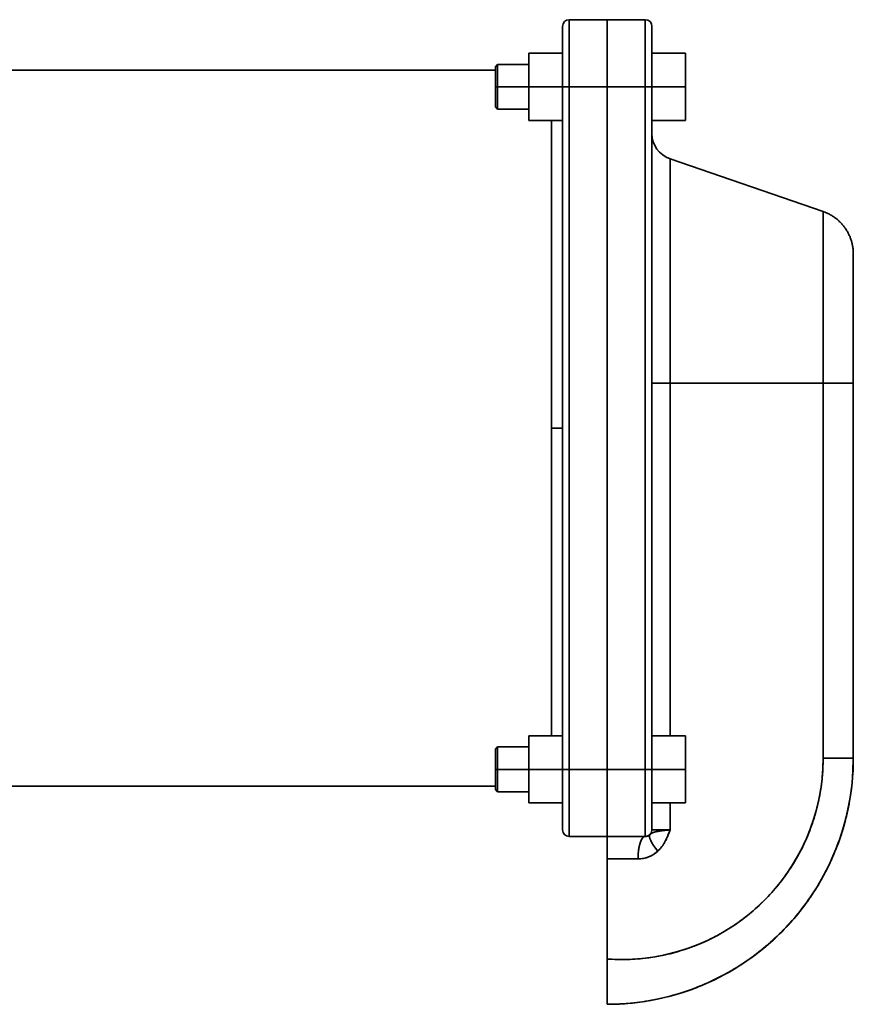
# Model space of a CAD drawing. Header units: inches. Extents: x 4301 to 6879, y 356 to 3146.
# Tile 9 of 16: x 6506 to 6879, y 1447 to 1887. Entities that reach past the tile are written whole.
import ezdxf

# ---------------------------------------------------------------- set-up
doc = ezdxf.new("R2010")
doc.units = ezdxf.units.IN
doc.header["$MEASUREMENT"] = 0

msp = doc.modelspace()

# ---------------------------------------------------------------- linework, layer by layer
at = {"color": 7, "lineweight": 35, "ltscale": 0.197702}
for p, q in [((6748.51, 1883.97), (6748.51, 1876.06)), ((6748.51, 1876.06), (6748.51, 1883.97))]:
    msp.add_line(p, q, dxfattribs=at)
at = {"color": 7, "lineweight": 35, "ltscale": 0.008475}
msp.add_line((6748.51, 1883.85), (6748.51, 1883.52), dxfattribs=at)
at = {"color": 7, "lineweight": 35, "ltscale": 0.028026}
msp.add_line((6748.51, 1883.52), (6748.51, 1882.39), dxfattribs=at)
at = {"color": 7, "lineweight": 35, "ltscale": 0.425}
for p, q in [((6768.51, 1886.97), (6751.51, 1886.97)), ((6751.51, 1886.97), (6768.51, 1886.97)), ((6785.51, 1886.97), (6768.51, 1886.97)), ((6768.51, 1886.97), (6785.51, 1886.97)), ((6768.51, 1856.97), (6751.51, 1856.97)), ((6768.51, 1856.97), (6751.51, 1856.97)), ((6785.51, 1856.97), (6768.51, 1856.97)), ((6768.51, 1856.97), (6785.51, 1856.97)), ((6751.51, 1551.97), (6768.51, 1551.97)), ((6768.51, 1551.97), (6751.51, 1551.97)), ((6785.51, 1551.97), (6768.51, 1551.97)), ((6768.51, 1551.97), (6785.51, 1551.97)), ((6751.51, 1521.97), (6768.51, 1521.97)), ((6768.51, 1521.97), (6751.51, 1521.97)), ((6768.51, 1521.97), (6751.51, 1521.97)), ((6768.51, 1521.97), (6785.51, 1521.97)), ((6785.51, 1521.97), (6768.51, 1521.97)), ((6768.51, 1521.97), (6785.51, 1521.97))]:
    msp.add_line(p, q, dxfattribs=at)
at = {"color": 7, "lineweight": 35}
for p, q in [((6751.51, 1886.97), (6751.51, 1856.97)), ((6751.51, 1856.97), (6751.51, 1886.97)), ((6768.51, 1886.97), (6768.51, 1856.97)), ((6768.51, 1856.97), (6768.51, 1886.97)), ((6785.51, 1886.97), (6785.51, 1856.97)), ((6785.51, 1856.97), (6785.51, 1886.97)), ((6718.51, 1864.47), (6190.63, 1864.47)), ((6718.51, 1864.47), (6190.63, 1864.47)), ((6748.51, 1856.97), (6748.51, 1551.97)), ((6748.51, 1856.97), (6748.51, 1551.97)), ((6751.51, 1856.97), (6751.51, 1551.97)), ((6751.51, 1551.97), (6751.51, 1856.97)), ((6768.51, 1856.97), (6768.51, 1551.97)), ((6768.51, 1551.97), (6768.51, 1856.97)), ((6768.51, 1551.97), (6768.51, 1856.97)), ((6768.51, 1856.97), (6768.51, 1551.97)), ((6785.51, 1856.97), (6785.51, 1551.97)), ((6785.51, 1551.97), (6785.51, 1856.97)), ((6788.51, 1551.97), (6788.51, 1856.97)), ((6788.51, 1856.97), (6788.51, 1551.97)), ((6743.51, 1704.47), (6743.51, 1841.97)), ((6743.51, 1704.47), (6743.51, 1841.97)), ((6748.51, 1841.97), (6748.51, 1704.47)), ((6796.6, 1724.47), (6796.6, 1824.8)), ((6865.02, 1801.24), (6796.6, 1824.8)), ((6796.6, 1824.8), (6796.6, 1724.47)), ((6865.02, 1724.47), (6865.02, 1801.24)), ((6865.02, 1801.24), (6865.02, 1724.47)), ((6878.51, 1782.33), (6878.51, 1724.47)), ((6865.02, 1724.47), (6796.6, 1724.47)), ((6796.6, 1724.47), (6796.6, 1566.97)), ((6796.6, 1566.97), (6796.6, 1724.47)), ((6796.6, 1724.47), (6865.02, 1724.47)), ((6865.02, 1724.47), (6865.02, 1556.97)), ((6865.02, 1724.47), (6865.02, 1556.97)), ((6878.51, 1556.97), (6878.51, 1724.47)), ((6878.51, 1556.97), (6878.51, 1724.47)), ((6743.51, 1566.97), (6743.51, 1704.47)), ((6743.51, 1566.97), (6743.51, 1704.47)), ((6748.51, 1704.47), (6748.51, 1566.97)), ((6751.51, 1551.97), (6751.51, 1521.97)), ((6751.51, 1521.97), (6751.51, 1551.97)), ((6768.51, 1551.97), (6768.51, 1521.97)), ((6768.51, 1521.97), (6768.51, 1551.97)), ((6785.51, 1551.97), (6785.51, 1521.97)), ((6785.51, 1521.97), (6785.51, 1551.97)), ((6190.63, 1544.47), (6718.51, 1544.47)), ((6718.51, 1544.47), (6190.63, 1544.47)), ((6768.51, 1516.97), (6768.51, 1467.06)), ((6768.51, 1467.06), (6768.51, 1516.97)), ((6768.51, 1511.97), (6768.51, 1467.21)), ((6768.51, 1467.21), (6768.51, 1511.97)), ((6768.51, 1467.21), (6768.51, 1511.97))]:
    msp.add_line(p, q, dxfattribs=at)
at = {"color": 7, "lineweight": 35, "ltscale": 0.00361}
msp.add_line((6768.51, 1886.83), (6768.51, 1886.97), dxfattribs=at)
at = {"color": 7, "lineweight": 35, "ltscale": 0.01441}
msp.add_line((6768.51, 1886.97), (6768.51, 1886.39), dxfattribs=at)
at = {"color": 7, "lineweight": 35, "ltscale": 0.0108}
for p, q in [((6768.51, 1886.39), (6768.51, 1886.83)), ((6768.51, 1522.12), (6768.51, 1522.55))]:
    msp.add_line(p, q, dxfattribs=at)
at = {"color": 7, "lineweight": 35, "ltscale": 0.017883}
for p, q in [((6768.51, 1885.68), (6768.51, 1886.39)), ((6768.51, 1522.55), (6768.51, 1523.26))]:
    msp.add_line(p, q, dxfattribs=at)
at = {"color": 7, "lineweight": 35, "ltscale": 0.042679}
for p, q in [((6768.51, 1886.39), (6768.51, 1884.69)), ((6768.51, 1524.25), (6768.51, 1522.55))]:
    msp.add_line(p, q, dxfattribs=at)
at = {"color": 7, "lineweight": 35, "ltscale": 0.024796}
for p, q in [((6768.51, 1884.69), (6768.51, 1885.68)), ((6768.51, 1523.26), (6768.51, 1524.25))]:
    msp.add_line(p, q, dxfattribs=at)
at = {"color": 7, "lineweight": 35, "ltscale": 0.03147}
msp.add_line((6768.51, 1883.43), (6768.51, 1884.69), dxfattribs=at)
at = {"color": 7, "lineweight": 35, "ltscale": 0.069308}
for p, q in [((6768.51, 1884.69), (6768.51, 1881.92)), ((6768.51, 1527.03), (6768.51, 1524.25))]:
    msp.add_line(p, q, dxfattribs=at)
at = {"color": 7, "lineweight": 35, "ltscale": 0.037839}
for p, q in [((6768.51, 1881.92), (6768.51, 1883.43)), ((6768.51, 1525.51), (6768.51, 1527.03))]:
    msp.add_line(p, q, dxfattribs=at)
at = {"color": 7, "lineweight": 35, "ltscale": 0.002097}
msp.add_line((6788.51, 1883.89), (6788.51, 1883.97), dxfattribs=at)
at = {"color": 7, "lineweight": 35, "ltscale": 0.01142}
msp.add_line((6788.51, 1883.97), (6788.51, 1883.51), dxfattribs=at)
at = {"color": 7, "lineweight": 35, "ltscale": 0.002621}
msp.add_line((6788.51, 1883.78), (6788.51, 1883.89), dxfattribs=at)
at = {"color": 7, "lineweight": 35, "ltscale": 0.02809}
msp.add_line((6788.51, 1882.66), (6788.51, 1883.78), dxfattribs=at)
at = {"color": 7, "lineweight": 35, "ltscale": 0.032985}
msp.add_line((6788.51, 1883.51), (6788.51, 1882.19), dxfattribs=at)
at = {"color": 7, "lineweight": 35, "ltscale": 0.074251}
msp.add_line((6748.51, 1882.39), (6748.51, 1879.42), dxfattribs=at)
at = {"color": 7, "lineweight": 35, "ltscale": 0.043845}
for p, q in [((6768.51, 1880.16), (6768.51, 1881.92)), ((6768.51, 1527.03), (6768.51, 1528.78))]:
    msp.add_line(p, q, dxfattribs=at)
at = {"color": 7, "lineweight": 35, "ltscale": 0.093271}
msp.add_line((6768.51, 1881.92), (6768.51, 1878.18), dxfattribs=at)
at = {"color": 7, "lineweight": 35, "ltscale": 0.049426}
msp.add_line((6768.51, 1878.18), (6768.51, 1880.16), dxfattribs=at)
at = {"color": 7, "lineweight": 35, "ltscale": 0.023302}
msp.add_line((6788.51, 1881.73), (6788.51, 1882.66), dxfattribs=at)
at = {"color": 7, "lineweight": 35, "ltscale": 0.069441}
msp.add_line((6788.51, 1882.19), (6788.51, 1879.42), dxfattribs=at)
at = {"color": 7, "lineweight": 35, "ltscale": 0.033253}
msp.add_line((6788.51, 1880.4), (6788.51, 1881.73), dxfattribs=at)
at = {"color": 7, "lineweight": 35, "ltscale": 0.025993}
msp.add_line((6788.51, 1879.36), (6788.51, 1880.4), dxfattribs=at)
at = {"color": 7, "lineweight": 35, "ltscale": 0.083856}
msp.add_line((6788.51, 1879.42), (6788.51, 1876.06), dxfattribs=at)
at = {"color": 7, "lineweight": 35, "ltscale": 0.025299}
msp.add_line((6788.51, 1878.34), (6788.51, 1879.36), dxfattribs=at)
at = {"color": 7, "lineweight": 35, "ltscale": 0.477298}
for p, q in [((6748.51, 1876.06), (6748.51, 1856.97)), ((6788.51, 1856.97), (6788.51, 1876.06))]:
    msp.add_line(p, q, dxfattribs=at)
at = {"color": 7, "lineweight": 35, "ltscale": 0.10231}
msp.add_line((6748.51, 1871.97), (6748.51, 1876.06), dxfattribs=at)
at = {"color": 7, "lineweight": 35, "ltscale": 0.054535}
for p, q in [((6768.51, 1876), (6768.51, 1878.18)), ((6768.51, 1530.76), (6768.51, 1532.94))]:
    msp.add_line(p, q, dxfattribs=at)
at = {"color": 7, "lineweight": 35, "ltscale": 0.113654}
msp.add_line((6768.51, 1878.18), (6768.51, 1873.64), dxfattribs=at)
at = {"color": 7, "lineweight": 35, "ltscale": 0.059119}
msp.add_line((6768.51, 1873.64), (6768.51, 1876), dxfattribs=at)
at = {"color": 7, "lineweight": 35, "ltscale": 0.027448}
msp.add_line((6788.51, 1877.25), (6788.51, 1878.34), dxfattribs=at)
at = {"color": 7, "lineweight": 35, "ltscale": 0.029599}
msp.add_line((6788.51, 1876.06), (6788.51, 1877.25), dxfattribs=at)
at = {"color": 7, "lineweight": 35, "ltscale": 0.049081}
msp.add_line((6788.51, 1876.06), (6788.51, 1874.1), dxfattribs=at)
at = {"color": 7, "lineweight": 35, "ltscale": 0.375}
for p, q in [((6733.51, 1856.97), (6733.51, 1871.97)), ((6733.51, 1871.97), (6733.51, 1856.97)), ((6748.51, 1871.97), (6733.51, 1871.97)), ((6733.51, 1871.97), (6748.51, 1871.97)), ((6748.51, 1856.97), (6748.51, 1871.97)), ((6748.51, 1856.97), (6748.51, 1871.97)), ((6788.51, 1871.97), (6803.51, 1871.97)), ((6803.51, 1871.97), (6788.51, 1871.97)), ((6803.51, 1871.97), (6803.51, 1856.97)), ((6803.51, 1856.97), (6803.51, 1871.97)), ((6733.51, 1841.97), (6733.51, 1856.97)), ((6733.51, 1856.97), (6748.51, 1856.97)), ((6733.51, 1856.97), (6733.51, 1841.97)), ((6748.51, 1856.97), (6733.51, 1856.97)), ((6748.51, 1841.97), (6748.51, 1856.97)), ((6748.51, 1841.97), (6748.51, 1856.97)), ((6803.51, 1856.97), (6788.51, 1856.97)), ((6788.51, 1856.97), (6803.51, 1856.97)), ((6803.51, 1856.97), (6803.51, 1841.97)), ((6803.51, 1841.97), (6803.51, 1856.97)), ((6748.51, 1841.97), (6733.51, 1841.97)), ((6748.51, 1841.97), (6733.51, 1841.97)), ((6733.51, 1841.97), (6748.51, 1841.97)), ((6788.51, 1841.97), (6803.51, 1841.97)), ((6803.51, 1841.97), (6788.51, 1841.97)), ((6803.51, 1841.97), (6788.51, 1841.97)), ((6788.51, 1841.97), (6803.51, 1841.97)), ((6803.51, 1841.97), (6788.51, 1841.97)), ((6733.51, 1551.97), (6733.51, 1566.97)), ((6733.51, 1566.97), (6733.51, 1551.97)), ((6748.51, 1566.97), (6733.51, 1566.97)), ((6733.51, 1566.97), (6748.51, 1566.97)), ((6748.51, 1551.97), (6748.51, 1566.97)), ((6748.51, 1551.97), (6748.51, 1566.97)), ((6788.51, 1566.97), (6803.51, 1566.97)), ((6803.51, 1566.97), (6788.51, 1566.97)), ((6803.51, 1566.97), (6803.51, 1551.97)), ((6803.51, 1551.97), (6803.51, 1566.97)), ((6733.51, 1536.97), (6733.51, 1551.97)), ((6733.51, 1551.97), (6748.51, 1551.97)), ((6733.51, 1551.97), (6733.51, 1536.97)), ((6748.51, 1551.97), (6733.51, 1551.97)), ((6748.51, 1536.97), (6748.51, 1551.97)), ((6748.51, 1536.97), (6748.51, 1551.97)), ((6803.51, 1551.97), (6788.51, 1551.97)), ((6788.51, 1551.97), (6788.51, 1536.97)), ((6788.51, 1551.97), (6803.51, 1551.97)), ((6788.51, 1551.97), (6788.51, 1536.97)), ((6803.51, 1551.97), (6803.51, 1536.97)), ((6803.51, 1536.97), (6803.51, 1551.97)), ((6748.51, 1536.97), (6733.51, 1536.97)), ((6748.51, 1536.97), (6733.51, 1536.97)), ((6733.51, 1536.97), (6748.51, 1536.97)), ((6748.51, 1536.97), (6733.51, 1536.97)), ((6733.51, 1536.97), (6748.51, 1536.97)), ((6788.51, 1536.97), (6803.51, 1536.97)), ((6803.51, 1536.97), (6788.51, 1536.97)), ((6803.51, 1536.97), (6788.51, 1536.97))]:
    msp.add_line(p, q, dxfattribs=at)
at = {"color": 7, "lineweight": 35, "ltscale": 0.124998}
msp.add_line((6733.51, 1866.97), (6733.51, 1871.97), dxfattribs=at)
at = {"color": 7, "lineweight": 35, "ltscale": 0.124994}
for p, q in [((6733.51, 1871.97), (6733.51, 1866.97)), ((6733.51, 1866.97), (6733.51, 1871.97))]:
    msp.add_line(p, q, dxfattribs=at)
at = {"color": 7, "lineweight": 35, "ltscale": 0.063129}
msp.add_line((6768.51, 1871.11), (6768.51, 1873.64), dxfattribs=at)
at = {"color": 7, "lineweight": 35, "ltscale": 0.129665}
for p, q in [((6768.51, 1873.64), (6768.51, 1868.45)), ((6768.51, 1540.49), (6768.51, 1535.3))]:
    msp.add_line(p, q, dxfattribs=at)
at = {"color": 7, "lineweight": 35, "ltscale": 0.066536}
msp.add_line((6768.51, 1868.45), (6768.51, 1871.11), dxfattribs=at)
at = {"color": 7, "lineweight": 35, "ltscale": 0.053206}
msp.add_line((6788.51, 1874.1), (6788.51, 1871.97), dxfattribs=at)
at = {"color": 7, "lineweight": 35, "ltscale": 0.056818}
msp.add_line((6788.51, 1871.97), (6788.51, 1869.7), dxfattribs=at)
at = {"color": 7, "lineweight": 35, "ltscale": 0.035355}
for p, q in [((6719.51, 1866.97), (6718.51, 1865.97)), ((6719.51, 1866.97), (6718.51, 1865.97)), ((6719.51, 1846.97), (6718.51, 1847.97)), ((6719.51, 1561.97), (6718.51, 1560.97)), ((6719.51, 1541.97), (6718.51, 1542.97)), ((6719.51, 1541.97), (6718.51, 1542.97))]:
    msp.add_line(p, q, dxfattribs=at)
at = {"color": 7, "lineweight": 35, "ltscale": 0.224939}
msp.add_line((6718.51, 1865.97), (6718.51, 1856.97), dxfattribs=at)
at = {"color": 7, "lineweight": 35, "ltscale": 0.004323}
msp.add_line((6718.51, 1865.8), (6718.51, 1865.97), dxfattribs=at)
at = {"color": 7, "lineweight": 35, "ltscale": 0.0375}
for p, q in [((6718.51, 1864.47), (6718.51, 1865.97)), ((6718.51, 1544.47), (6718.51, 1542.97))]:
    msp.add_line(p, q, dxfattribs=at)
at = {"color": 7, "lineweight": 35, "ltscale": 0.012804}
for p, q in [((6718.51, 1865.29), (6718.51, 1865.8)), ((6718.51, 1848.14), (6718.51, 1848.66)), ((6718.51, 1560.29), (6718.51, 1560.8)), ((6718.51, 1543.14), (6718.51, 1543.66))]:
    msp.add_line(p, q, dxfattribs=at)
at = {"color": 7, "lineweight": 35, "ltscale": 0.25}
for p, q in [((6719.51, 1866.97), (6719.51, 1856.97)), ((6719.51, 1856.97), (6719.51, 1866.97)), ((6733.51, 1856.97), (6733.51, 1866.97)), ((6719.51, 1846.97), (6719.51, 1856.97)), ((6719.51, 1856.97), (6719.51, 1846.97)), ((6733.51, 1846.97), (6733.51, 1856.97)), ((6719.51, 1561.97), (6719.51, 1551.97)), ((6719.51, 1551.97), (6719.51, 1561.97)), ((6733.51, 1551.97), (6733.51, 1561.97)), ((6719.51, 1541.97), (6719.51, 1551.97)), ((6719.51, 1551.97), (6719.51, 1541.97)), ((6733.51, 1541.97), (6733.51, 1551.97))]:
    msp.add_line(p, q, dxfattribs=at)
at = {"color": 7, "lineweight": 35, "ltscale": 0.35}
for p, q in [((6733.51, 1866.97), (6719.51, 1866.97)), ((6733.51, 1856.97), (6719.51, 1856.97)), ((6719.51, 1856.97), (6733.51, 1856.97)), ((6733.51, 1846.97), (6719.51, 1846.97)), ((6733.51, 1561.97), (6719.51, 1561.97)), ((6733.51, 1551.97), (6719.51, 1551.97)), ((6719.51, 1551.97), (6733.51, 1551.97)), ((6788.51, 1537.97), (6788.51, 1551.97)), ((6733.51, 1541.97), (6719.51, 1541.97)), ((6733.51, 1541.97), (6719.51, 1541.97))]:
    msp.add_line(p, q, dxfattribs=at)
at = {"color": 7, "lineweight": 35, "ltscale": 0.059966}
msp.add_line((6748.51, 1869.37), (6748.51, 1866.97), dxfattribs=at)
at = {"color": 7, "lineweight": 35, "ltscale": 0.124199}
msp.add_line((6748.51, 1866.97), (6748.51, 1862.01), dxfattribs=at)
at = {"color": 7, "lineweight": 35, "ltscale": 0.069299}
for p, q in [((6768.51, 1865.68), (6768.51, 1868.45)), ((6768.51, 1540.49), (6768.51, 1543.26))]:
    msp.add_line(p, q, dxfattribs=at)
at = {"color": 7, "lineweight": 35, "ltscale": 0.140695}
for p, q in [((6768.51, 1868.45), (6768.51, 1862.82)), ((6768.51, 1546.12), (6768.51, 1540.49))]:
    msp.add_line(p, q, dxfattribs=at)
at = {"color": 7, "lineweight": 35, "ltscale": 0.071396}
for p, q in [((6768.51, 1862.82), (6768.51, 1865.68)), ((6768.51, 1543.26), (6768.51, 1546.12))]:
    msp.add_line(p, q, dxfattribs=at)
at = {"color": 7, "lineweight": 35, "ltscale": 0.05988}
msp.add_line((6788.51, 1869.7), (6788.51, 1867.3), dxfattribs=at)
at = {"color": 7, "lineweight": 35, "ltscale": 0.06237}
msp.add_line((6788.51, 1867.3), (6788.51, 1864.81), dxfattribs=at)
at = {"color": 7, "lineweight": 35, "ltscale": 0.020792}
for p, q in [((6718.51, 1864.45), (6718.51, 1865.29)), ((6718.51, 1848.66), (6718.51, 1849.49)), ((6718.51, 1559.45), (6718.51, 1560.29)), ((6718.51, 1543.66), (6718.51, 1544.49))]:
    msp.add_line(p, q, dxfattribs=at)
at = {"color": 7, "lineweight": 35, "ltscale": 0.027982}
for p, q in [((6718.51, 1863.34), (6718.51, 1864.45)), ((6718.51, 1849.49), (6718.51, 1850.61)), ((6718.51, 1558.34), (6718.51, 1559.45)), ((6718.51, 1544.49), (6718.51, 1545.61))]:
    msp.add_line(p, q, dxfattribs=at)
at = {"color": 7, "lineweight": 35, "ltscale": 0.034096}
for p, q in [((6718.51, 1861.97), (6718.51, 1863.34)), ((6718.51, 1850.61), (6718.51, 1851.97)), ((6718.51, 1556.97), (6718.51, 1558.34)), ((6718.51, 1545.61), (6718.51, 1546.97))]:
    msp.add_line(p, q, dxfattribs=at)
at = {"color": 7, "lineweight": 35, "ltscale": 0.038899}
msp.add_line((6718.51, 1860.42), (6718.51, 1861.97), dxfattribs=at)
at = {"color": 7, "lineweight": 35, "ltscale": 0.125848}
msp.add_line((6748.51, 1862.01), (6748.51, 1856.97), dxfattribs=at)
at = {"color": 7, "lineweight": 35, "ltscale": 0.072804}
for p, q in [((6768.51, 1859.91), (6768.51, 1862.82)), ((6768.51, 1546.12), (6768.51, 1549.03))]:
    msp.add_line(p, q, dxfattribs=at)
at = {"color": 7, "lineweight": 35, "ltscale": 0.146318}
msp.add_line((6768.51, 1862.82), (6768.51, 1856.97), dxfattribs=at)
at = {"color": 7, "lineweight": 35, "ltscale": 0.064256}
msp.add_line((6788.51, 1864.81), (6788.51, 1862.24), dxfattribs=at)
at = {"color": 7, "lineweight": 35, "ltscale": 0.065524}
msp.add_line((6788.51, 1862.24), (6788.51, 1859.62), dxfattribs=at)
at = {"color": 7, "lineweight": 35, "ltscale": 0.042209}
msp.add_line((6718.51, 1858.73), (6718.51, 1860.42), dxfattribs=at)
at = {"color": 7, "lineweight": 35, "ltscale": 0.043896}
for p, q in [((6718.51, 1856.97), (6718.51, 1858.73)), ((6718.51, 1551.97), (6718.51, 1553.73)), ((6718.51, 1550.22), (6718.51, 1551.97))]:
    msp.add_line(p, q, dxfattribs=at)
at = {"color": 7, "lineweight": 35, "ltscale": 0.025}
for p, q in [((6718.51, 1856.97), (6719.51, 1856.97)), ((6719.51, 1856.97), (6718.51, 1856.97)), ((6718.51, 1551.97), (6719.51, 1551.97)), ((6719.51, 1551.97), (6718.51, 1551.97))]:
    msp.add_line(p, q, dxfattribs=at)
at = {"color": 7, "lineweight": 35, "ltscale": 0.043895}
msp.add_line((6718.51, 1855.22), (6718.51, 1856.97), dxfattribs=at)
at = {"color": 7, "lineweight": 35, "ltscale": 0.224937}
msp.add_line((6718.51, 1847.97), (6718.51, 1856.97), dxfattribs=at)
at = {"color": 7, "lineweight": 35, "ltscale": 0.075}
for p, q in [((6748.51, 1856.97), (6751.51, 1856.97)), ((6751.51, 1856.97), (6748.51, 1856.97)), ((6785.51, 1856.97), (6788.51, 1856.97)), ((6788.51, 1856.97), (6785.51, 1856.97)), ((6748.51, 1551.97), (6751.51, 1551.97)), ((6751.51, 1551.97), (6748.51, 1551.97)), ((6785.51, 1551.97), (6788.51, 1551.97)), ((6788.51, 1551.97), (6785.51, 1551.97))]:
    msp.add_line(p, q, dxfattribs=at)
at = {"color": 7, "lineweight": 35, "ltscale": 0.073514}
msp.add_line((6768.51, 1856.97), (6768.51, 1859.91), dxfattribs=at)
at = {"color": 7, "lineweight": 35, "ltscale": 0.066162}
msp.add_line((6788.51, 1859.62), (6788.51, 1856.97), dxfattribs=at)
at = {"color": 7, "lineweight": 35, "ltscale": 0.042207}
msp.add_line((6718.51, 1853.53), (6718.51, 1855.22), dxfattribs=at)
at = {"color": 7, "lineweight": 35, "ltscale": 0.038901}
msp.add_line((6718.51, 1851.97), (6718.51, 1853.53), dxfattribs=at)
at = {"color": 7, "lineweight": 35, "ltscale": 0.004324}
for p, q in [((6718.51, 1847.97), (6718.51, 1848.14)), ((6718.51, 1560.8), (6718.51, 1560.97)), ((6718.51, 1542.97), (6718.51, 1543.14))]:
    msp.add_line(p, q, dxfattribs=at)
at = {"color": 7, "lineweight": 35, "ltscale": 0.125002}
msp.add_line((6733.51, 1841.97), (6733.51, 1846.97), dxfattribs=at)
at = {"color": 7, "lineweight": 35, "ltscale": 0.00696}
msp.add_line((6878.51, 1782.05), (6878.51, 1782.33), dxfattribs=at)
at = {"color": 7, "lineweight": 35, "ltscale": 0.020836}
msp.add_line((6878.51, 1781.22), (6878.51, 1782.05), dxfattribs=at)
at = {"color": 7, "lineweight": 35, "ltscale": 0.0345}
msp.add_line((6878.51, 1779.84), (6878.51, 1781.22), dxfattribs=at)
at = {"color": 7, "lineweight": 35, "ltscale": 0.047821}
msp.add_line((6878.51, 1777.92), (6878.51, 1779.84), dxfattribs=at)
at = {"color": 7, "lineweight": 35, "ltscale": 0.060672}
msp.add_line((6878.51, 1775.5), (6878.51, 1777.92), dxfattribs=at)
at = {"color": 7, "lineweight": 35, "ltscale": 0.072934}
msp.add_line((6878.51, 1772.58), (6878.51, 1775.5), dxfattribs=at)
at = {"color": 7, "lineweight": 35, "ltscale": 0.084491}
msp.add_line((6878.51, 1769.2), (6878.51, 1772.58), dxfattribs=at)
at = {"color": 7, "lineweight": 35, "ltscale": 0.095236}
msp.add_line((6878.51, 1765.39), (6878.51, 1769.2), dxfattribs=at)
at = {"color": 7, "lineweight": 35, "ltscale": 0.105072}
msp.add_line((6878.51, 1761.19), (6878.51, 1765.39), dxfattribs=at)
at = {"color": 7, "lineweight": 35, "ltscale": 0.113906}
msp.add_line((6878.51, 1756.63), (6878.51, 1761.19), dxfattribs=at)
at = {"color": 7, "lineweight": 35, "ltscale": 0.121657}
msp.add_line((6878.51, 1751.77), (6878.51, 1756.63), dxfattribs=at)
at = {"color": 7, "lineweight": 35, "ltscale": 0.128252}
msp.add_line((6878.51, 1746.64), (6878.51, 1751.77), dxfattribs=at)
at = {"color": 7, "lineweight": 35, "ltscale": 0.133627}
msp.add_line((6878.51, 1741.29), (6878.51, 1746.64), dxfattribs=at)
at = {"color": 7, "lineweight": 35, "ltscale": 0.137723}
msp.add_line((6878.51, 1735.78), (6878.51, 1741.29), dxfattribs=at)
at = {"color": 7, "lineweight": 35, "ltscale": 0.140495}
msp.add_line((6878.51, 1730.16), (6878.51, 1735.78), dxfattribs=at)
at = {"color": 7, "lineweight": 35, "ltscale": 0.142271}
msp.add_line((6878.51, 1724.47), (6878.51, 1730.16), dxfattribs=at)
at = {"color": 7, "lineweight": 35, "ltscale": 0.202328}
for p, q in [((6796.6, 1724.47), (6788.51, 1724.47)), ((6788.51, 1724.47), (6796.6, 1724.47)), ((6788.51, 1524.97), (6796.6, 1524.97))]:
    msp.add_line(p, q, dxfattribs=at)
at = {"color": 7, "lineweight": 35, "ltscale": 0.337216}
for p, q in [((6878.51, 1724.47), (6865.02, 1724.47)), ((6878.51, 1724.47), (6865.02, 1724.47)), ((6865.02, 1556.97), (6878.51, 1556.97))]:
    msp.add_line(p, q, dxfattribs=at)
at = {"color": 7, "lineweight": 35, "ltscale": 0.125}
for p, q in [((6743.51, 1704.47), (6748.51, 1704.47)), ((6748.51, 1704.47), (6743.51, 1704.47))]:
    msp.add_line(p, q, dxfattribs=at)
at = {"color": 7, "lineweight": 35, "ltscale": 0.124999}
msp.add_line((6733.51, 1561.97), (6733.51, 1566.97), dxfattribs=at)
at = {"color": 7, "lineweight": 35, "ltscale": 0.224938}
for p in [(6718.51, 1560.97), (6718.51, 1542.97)]:
    msp.add_line(p, (6718.51, 1551.97), dxfattribs=at)
at = {"color": 7, "lineweight": 35, "ltscale": 0.0389}
for p, q in [((6718.51, 1555.42), (6718.51, 1556.97)), ((6718.51, 1546.97), (6718.51, 1548.53))]:
    msp.add_line(p, q, dxfattribs=at)
at = {"color": 7, "lineweight": 35, "ltscale": 0.042208}
for p, q in [((6718.51, 1553.73), (6718.51, 1555.42)), ((6718.51, 1548.53), (6718.51, 1550.22))]:
    msp.add_line(p, q, dxfattribs=at)
at = {"color": 7, "lineweight": 35, "ltscale": 0.33721}
msp.add_line((6878.51, 1556.97), (6865.02, 1556.97), dxfattribs=at)
at = {"color": 7, "lineweight": 35, "ltscale": 0.477297}
msp.add_line((6748.51, 1551.97), (6748.51, 1532.88), dxfattribs=at)
at = {"color": 7, "lineweight": 35, "ltscale": 0.123481}
msp.add_line((6748.51, 1551.97), (6748.51, 1547.03), dxfattribs=at)
at = {"color": 7, "lineweight": 35, "ltscale": 0.073513}
msp.add_line((6768.51, 1549.03), (6768.51, 1551.97), dxfattribs=at)
at = {"color": 7, "lineweight": 35, "ltscale": 0.146317}
msp.add_line((6768.51, 1551.97), (6768.51, 1546.12), dxfattribs=at)
at = {"color": 7, "lineweight": 35, "ltscale": 0.053242}
msp.add_line((6788.51, 1549.84), (6788.51, 1551.97), dxfattribs=at)
at = {"color": 7, "lineweight": 35, "ltscale": 0.123666}
msp.add_line((6788.51, 1551.97), (6788.51, 1547.02), dxfattribs=at)
at = {"color": 7, "lineweight": 35, "ltscale": 0.026485}
msp.add_line((6788.51, 1548.78), (6788.51, 1549.84), dxfattribs=at)
at = {"color": 7, "lineweight": 35, "ltscale": 0.103804}
msp.add_line((6748.51, 1547.03), (6748.51, 1542.88), dxfattribs=at)
at = {"color": 7, "lineweight": 35, "ltscale": 0.128179}
msp.add_line((6788.51, 1543.65), (6788.51, 1548.78), dxfattribs=at)
at = {"color": 7, "lineweight": 35, "ltscale": 0.117126}
msp.add_line((6788.51, 1547.02), (6788.51, 1542.34), dxfattribs=at)
at = {"color": 7, "lineweight": 35, "ltscale": 0.125001}
msp.add_line((6733.51, 1536.97), (6733.51, 1541.97), dxfattribs=at)
at = {"color": 7, "lineweight": 35, "ltscale": 0.125005}
for p, q in [((6733.51, 1536.97), (6733.51, 1541.97)), ((6733.51, 1541.97), (6733.51, 1536.97))]:
    msp.add_line(p, q, dxfattribs=at)
at = {"color": 7, "lineweight": 35, "ltscale": 0.147588}
msp.add_line((6748.51, 1542.88), (6748.51, 1536.98), dxfattribs=at)
at = {"color": 7, "lineweight": 35, "ltscale": 0.066535}
msp.add_line((6768.51, 1537.83), (6768.51, 1540.49), dxfattribs=at)
at = {"color": 7, "lineweight": 35, "ltscale": 0.061563}
msp.add_line((6788.51, 1541.19), (6788.51, 1543.65), dxfattribs=at)
at = {"color": 7, "lineweight": 35, "ltscale": 0.134351}
msp.add_line((6788.51, 1542.34), (6788.51, 1536.97), dxfattribs=at)
at = {"color": 7, "lineweight": 35, "ltscale": 0.066191}
msp.add_line((6788.51, 1538.54), (6788.51, 1541.19), dxfattribs=at)
at = {"color": 7, "lineweight": 35, "ltscale": 0.102455}
msp.add_line((6748.51, 1532.88), (6748.51, 1536.98), dxfattribs=at)
at = {"color": 7, "lineweight": 35, "ltscale": 0.06313}
msp.add_line((6768.51, 1535.3), (6768.51, 1537.83), dxfattribs=at)
at = {"color": 7, "lineweight": 35, "ltscale": 0.041731}
msp.add_line((6788.51, 1536.88), (6788.51, 1538.54), dxfattribs=at)
at = {"color": 7, "lineweight": 35, "ltscale": 0.102155}
msp.add_line((6788.51, 1536.97), (6788.51, 1532.88), dxfattribs=at)
at = {"color": 7, "lineweight": 35, "ltscale": 0.035053}
msp.add_line((6788.51, 1535.47), (6788.51, 1536.88), dxfattribs=at)
at = {"color": 7, "lineweight": 35, "ltscale": 0.300001}
for p, q in [((6796.6, 1536.97), (6796.6, 1524.97)), ((6796.6, 1524.97), (6796.6, 1536.97))]:
    msp.add_line(p, q, dxfattribs=at)
at = {"color": 7, "lineweight": 35, "ltscale": 0.197703}
for p, q in [((6748.51, 1532.88), (6748.51, 1524.97)), ((6748.51, 1524.97), (6748.51, 1532.88)), ((6788.51, 1524.97), (6788.51, 1532.88))]:
    msp.add_line(p, q, dxfattribs=at)
at = {"color": 7, "lineweight": 35, "ltscale": 0.086414}
msp.add_line((6748.51, 1532.88), (6748.51, 1529.42), dxfattribs=at)
at = {"color": 7, "lineweight": 35, "ltscale": 0.059117}
msp.add_line((6768.51, 1532.94), (6768.51, 1535.3), dxfattribs=at)
at = {"color": 7, "lineweight": 35, "ltscale": 0.113652}
msp.add_line((6768.51, 1535.3), (6768.51, 1530.76), dxfattribs=at)
at = {"color": 7, "lineweight": 35, "ltscale": 0.033302}
msp.add_line((6788.51, 1534.14), (6788.51, 1535.47), dxfattribs=at)
at = {"color": 7, "lineweight": 35, "ltscale": 0.031551}
msp.add_line((6788.51, 1532.88), (6788.51, 1534.14), dxfattribs=at)
at = {"color": 7, "lineweight": 35, "ltscale": 0.044485}
msp.add_line((6788.51, 1532.88), (6788.51, 1531.1), dxfattribs=at)
at = {"color": 7, "lineweight": 35, "ltscale": 0.063272}
msp.add_line((6748.51, 1529.42), (6748.51, 1526.89), dxfattribs=at)
at = {"color": 7, "lineweight": 35, "ltscale": 0.036187}
msp.add_line((6748.51, 1526.89), (6748.51, 1525.44), dxfattribs=at)
at = {"color": 7, "lineweight": 35, "ltscale": 0.049428}
msp.add_line((6768.51, 1528.78), (6768.51, 1530.76), dxfattribs=at)
at = {"color": 7, "lineweight": 35, "ltscale": 0.093272}
msp.add_line((6768.51, 1530.76), (6768.51, 1527.03), dxfattribs=at)
at = {"color": 7, "lineweight": 35, "ltscale": 0.03946}
msp.add_line((6788.51, 1531.1), (6788.51, 1529.52), dxfattribs=at)
at = {"color": 7, "lineweight": 35, "ltscale": 0.034055}
msp.add_line((6788.51, 1529.52), (6788.51, 1528.16), dxfattribs=at)
at = {"color": 7, "lineweight": 35, "ltscale": 0.028322}
msp.add_line((6788.51, 1528.16), (6788.51, 1527.03), dxfattribs=at)
at = {"color": 7, "lineweight": 35, "ltscale": 0.022316}
msp.add_line((6788.51, 1527.03), (6788.51, 1526.13), dxfattribs=at)
at = {"color": 7, "lineweight": 35, "ltscale": 0.031469}
msp.add_line((6768.51, 1524.25), (6768.51, 1525.51), dxfattribs=at)
at = {"color": 7, "lineweight": 35, "ltscale": 0.014411}
msp.add_line((6768.51, 1522.55), (6768.51, 1521.97), dxfattribs=at)
at = {"color": 7, "lineweight": 35, "ltscale": 0.016096}
msp.add_line((6788.51, 1526.13), (6788.51, 1525.49), dxfattribs=at)
at = {"color": 7, "lineweight": 35, "ltscale": 0.00972}
msp.add_line((6788.51, 1525.49), (6788.51, 1525.1), dxfattribs=at)
at = {"color": 7, "lineweight": 35, "ltscale": 0.00325}
msp.add_line((6788.51, 1525.1), (6788.51, 1524.97), dxfattribs=at)
at = {"color": 7, "lineweight": 35, "ltscale": 0.198865}
msp.add_line((6796.6, 1524.97), (6788.65, 1524.97), dxfattribs=at)
at = {"color": 7, "lineweight": 35, "ltscale": 0.023831}
msp.add_line((6796.27, 1524.08), (6796.6, 1524.97), dxfattribs=at)
at = {"color": 7, "lineweight": 35, "ltscale": 0.003611}
msp.add_line((6768.51, 1521.97), (6768.51, 1522.12), dxfattribs=at)
at = {"color": 7, "lineweight": 35, "ltscale": 0.001204}
for p, q in [((6768.51, 1521.92), (6768.51, 1521.97)), ((6768.51, 1521.97), (6768.51, 1521.92))]:
    msp.add_line(p, q, dxfattribs=at)
at = {"color": 7, "lineweight": 35, "ltscale": 0.002402}
msp.add_line((6768.51, 1521.88), (6768.51, 1521.97), dxfattribs=at)
at = {"color": 7, "lineweight": 35, "ltscale": 0.004804}
msp.add_line((6768.51, 1521.78), (6768.51, 1521.97), dxfattribs=at)
at = {"color": 7, "lineweight": 35, "ltscale": 0.0036}
for p, q in [((6768.51, 1521.78), (6768.51, 1521.92)), ((6768.51, 1521.92), (6768.51, 1521.78))]:
    msp.add_line(p, q, dxfattribs=at)
at = {"color": 7, "lineweight": 35, "ltscale": 0.007113}
msp.add_line((6768.51, 1521.59), (6768.51, 1521.88), dxfattribs=at)
at = {"color": 7, "lineweight": 35, "ltscale": 0.014226}
for p, q in [((6768.51, 1521.21), (6768.51, 1521.78)), ((6768.51, 1521.78), (6768.51, 1521.21)), ((6768.51, 1521.21), (6768.51, 1521.78))]:
    msp.add_line(p, q, dxfattribs=at)
at = {"color": 7, "lineweight": 35, "ltscale": 0.011552}
msp.add_line((6768.51, 1521.13), (6768.51, 1521.59), dxfattribs=at)
at = {"color": 7, "lineweight": 35, "ltscale": 0.003265}
msp.add_line((6768.51, 1521.26), (6768.51, 1521.13), dxfattribs=at)
at = {"color": 7, "lineweight": 35, "ltscale": 0.023103}
for p, q in [((6768.51, 1520.29), (6768.51, 1521.21)), ((6768.51, 1521.21), (6768.51, 1520.29)), ((6768.51, 1520.29), (6768.51, 1521.21))]:
    msp.add_line(p, q, dxfattribs=at)
at = {"color": 7, "lineweight": 35, "ltscale": 0.015545}
for p, q in [((6768.51, 1520.51), (6768.51, 1521.13)), ((6768.51, 1521.13), (6768.51, 1520.51))]:
    msp.add_line(p, q, dxfattribs=at)
at = {"color": 7, "lineweight": 35, "ltscale": 0.040553}
msp.add_line((6768.51, 1518.88), (6768.51, 1520.51), dxfattribs=at)
at = {"color": 7, "lineweight": 35, "ltscale": 0.031091}
for p, q in [((6768.51, 1519.04), (6768.51, 1520.29)), ((6768.51, 1520.29), (6768.51, 1519.04)), ((6768.51, 1519.04), (6768.51, 1520.29))]:
    msp.add_line(p, q, dxfattribs=at)
at = {"color": 7, "lineweight": 35, "ltscale": 0.037885}
for p, q in [((6768.51, 1517.53), (6768.51, 1519.04)), ((6768.51, 1519.04), (6768.51, 1517.53)), ((6768.51, 1517.53), (6768.51, 1519.04))]:
    msp.add_line(p, q, dxfattribs=at)
at = {"color": 7, "lineweight": 35, "ltscale": 0.047836}
msp.add_line((6768.51, 1516.97), (6768.51, 1518.88), dxfattribs=at)
at = {"color": 7, "lineweight": 35, "ltscale": 0.001883}
msp.add_line((6768.51, 1518.88), (6768.51, 1518.81), dxfattribs=at)
at = {"color": 7, "lineweight": 35, "ltscale": 0.043222}
for p, q in [((6768.51, 1515.8), (6768.51, 1517.53)), ((6768.51, 1517.53), (6768.51, 1515.8)), ((6768.51, 1515.8), (6768.51, 1517.53))]:
    msp.add_line(p, q, dxfattribs=at)
at = {"color": 7, "lineweight": 35, "ltscale": 0.046898}
for p, q in [((6768.51, 1513.92), (6768.51, 1515.8)), ((6768.51, 1515.8), (6768.51, 1513.92)), ((6768.51, 1513.92), (6768.51, 1515.8))]:
    msp.add_line(p, q, dxfattribs=at)
at = {"color": 7, "lineweight": 35, "ltscale": 0.048772}
for p, q in [((6768.51, 1511.97), (6768.51, 1513.92)), ((6768.51, 1513.92), (6768.51, 1511.97)), ((6768.51, 1511.97), (6768.51, 1513.92))]:
    msp.add_line(p, q, dxfattribs=at)
at = {"color": 7, "lineweight": 35, "ltscale": 0.343607}
msp.add_line((6768.51, 1511.97), (6782.25, 1511.97), dxfattribs=at)
msp.add_line((6768.51, 1511.97), (6782.25, 1511.97), dxfattribs=at)
at = {"color": 7, "lineweight": 35, "ltscale": 0.101488}
msp.add_line((6768.51, 1467.21), (6768.51, 1463.15), dxfattribs=at)
at = {"color": 7, "lineweight": 35, "ltscale": 0.051021}
msp.add_line((6768.51, 1465.17), (6768.51, 1467.21), dxfattribs=at)
at = {"color": 7, "lineweight": 35, "ltscale": 0.060244}
msp.add_line((6768.51, 1467.06), (6768.51, 1464.65), dxfattribs=at)
at = {"color": 7, "lineweight": 35, "ltscale": 0.060776}
msp.add_line((6768.51, 1464.62), (6768.51, 1467.06), dxfattribs=at)
at = {"color": 7, "lineweight": 35, "ltscale": 0.065985}
msp.add_line((6768.51, 1463.18), (6768.51, 1465.82), dxfattribs=at)
at = {"color": 7, "lineweight": 35, "ltscale": 0.050464}
msp.add_line((6768.51, 1463.15), (6768.51, 1465.17), dxfattribs=at)
at = {"color": 7, "lineweight": 35, "ltscale": 0.057758}
msp.add_line((6768.51, 1464.65), (6768.51, 1462.34), dxfattribs=at)
at = {"color": 7, "lineweight": 35, "ltscale": 0.057449}
msp.add_line((6768.51, 1462.33), (6768.51, 1464.62), dxfattribs=at)
at = {"color": 7, "lineweight": 35, "ltscale": 0.096508}
msp.add_line((6768.51, 1459.32), (6768.51, 1463.18), dxfattribs=at)
at = {"color": 7, "lineweight": 35, "ltscale": 0.096008}
msp.add_line((6768.51, 1463.15), (6768.51, 1459.31), dxfattribs=at)
at = {"color": 7, "lineweight": 35, "ltscale": 0.048934}
msp.add_line((6768.51, 1461.19), (6768.51, 1463.15), dxfattribs=at)
at = {"color": 7, "lineweight": 35, "ltscale": 0.052428}
msp.add_line((6768.51, 1462.34), (6768.51, 1460.24), dxfattribs=at)
at = {"color": 7, "lineweight": 35, "ltscale": 0.052656}
msp.add_line((6768.51, 1460.22), (6768.51, 1462.33), dxfattribs=at)
at = {"color": 7, "lineweight": 35, "ltscale": 0.047069}
msp.add_line((6768.51, 1459.31), (6768.51, 1461.19), dxfattribs=at)
at = {"color": 7, "lineweight": 35, "ltscale": 0.018097}
msp.add_line((6829.1, 1465.16), (6828.5, 1464.77), dxfattribs=at)
at = {"color": 7, "lineweight": 35, "ltscale": 0.045564}
msp.add_line((6768.51, 1460.24), (6768.51, 1458.42), dxfattribs=at)
at = {"color": 7, "lineweight": 35, "ltscale": 0.04525}
msp.add_line((6768.51, 1458.41), (6768.51, 1460.22), dxfattribs=at)
at = {"color": 7, "lineweight": 35, "ltscale": 0.08768}
msp.add_line((6768.51, 1455.81), (6768.51, 1459.32), dxfattribs=at)
at = {"color": 7, "lineweight": 35, "ltscale": 0.08806}
msp.add_line((6768.51, 1459.31), (6768.51, 1455.78), dxfattribs=at)
at = {"color": 7, "lineweight": 35, "ltscale": 0.045225}
msp.add_line((6768.51, 1457.5), (6768.51, 1459.31), dxfattribs=at)
at = {"color": 7, "lineweight": 35, "ltscale": 0.036884}
msp.add_line((6768.51, 1458.42), (6768.51, 1456.94), dxfattribs=at)
at = {"color": 7, "lineweight": 35, "ltscale": 0.03691}
msp.add_line((6768.51, 1456.93), (6768.51, 1458.41), dxfattribs=at)
at = {"color": 7, "lineweight": 35, "ltscale": 0.042841}
msp.add_line((6768.51, 1455.78), (6768.51, 1457.5), dxfattribs=at)
at = {"color": 7, "lineweight": 35, "ltscale": 0.027045}
msp.add_line((6768.51, 1456.94), (6768.51, 1455.86), dxfattribs=at)
at = {"color": 7, "lineweight": 35, "ltscale": 0.016615}
msp.add_line((6768.51, 1455.86), (6768.51, 1455.19), dxfattribs=at)
at = {"color": 7, "lineweight": 35, "ltscale": 0.076332}
msp.add_line((6768.51, 1452.76), (6768.51, 1455.81), dxfattribs=at)
at = {"color": 7, "lineweight": 35, "ltscale": 0.075811}
msp.add_line((6768.51, 1455.78), (6768.51, 1452.75), dxfattribs=at)
at = {"color": 7, "lineweight": 35, "ltscale": 0.039532}
msp.add_line((6768.51, 1454.2), (6768.51, 1455.78), dxfattribs=at)
at = {"color": 7, "lineweight": 35, "ltscale": 0.004181}
msp.add_line((6768.51, 1455.19), (6768.51, 1455.03), dxfattribs=at)
at = {"color": 7, "lineweight": 35, "ltscale": 0.001403}
msp.add_line((6768.51, 1455.03), (6768.51, 1454.97), dxfattribs=at)
at = {"color": 7, "lineweight": 35, "ltscale": 0.036283}
msp.add_line((6768.51, 1452.75), (6768.51, 1454.2), dxfattribs=at)
at = {"color": 7, "lineweight": 35, "ltscale": 0.061893}
msp.add_line((6768.51, 1450.29), (6768.51, 1452.76), dxfattribs=at)
at = {"color": 7, "lineweight": 35, "ltscale": 0.061953}
msp.add_line((6768.51, 1452.75), (6768.51, 1450.27), dxfattribs=at)
at = {"color": 7, "lineweight": 35, "ltscale": 0.03299}
msp.add_line((6768.51, 1451.43), (6768.51, 1452.75), dxfattribs=at)
at = {"color": 7, "lineweight": 35, "ltscale": 0.028958}
msp.add_line((6768.51, 1450.27), (6768.51, 1451.43), dxfattribs=at)
at = {"color": 7, "lineweight": 35, "ltscale": 0.045489}
msp.add_line((6768.51, 1448.47), (6768.51, 1450.29), dxfattribs=at)
at = {"color": 7, "lineweight": 35, "ltscale": 0.045358}
msp.add_line((6768.51, 1450.27), (6768.51, 1448.46), dxfattribs=at)
at = {"color": 7, "lineweight": 35, "ltscale": 0.024755}
msp.add_line((6768.51, 1449.28), (6768.51, 1450.27), dxfattribs=at)
at = {"color": 7, "lineweight": 35, "ltscale": 0.020596}
msp.add_line((6768.51, 1448.46), (6768.51, 1449.28), dxfattribs=at)
at = {"color": 7, "lineweight": 35, "ltscale": 0.027967}
msp.add_line((6768.51, 1447.35), (6768.51, 1448.47), dxfattribs=at)
at = {"color": 7, "lineweight": 35, "ltscale": 0.02787}
msp.add_line((6768.51, 1448.46), (6768.51, 1447.35), dxfattribs=at)
at = {"color": 7, "lineweight": 35, "ltscale": 0.016272}
msp.add_line((6768.51, 1447.81), (6768.51, 1448.46), dxfattribs=at)
at = {"color": 7, "lineweight": 35, "ltscale": 0.011604}
msp.add_line((6768.51, 1447.35), (6768.51, 1447.81), dxfattribs=at)
at = {"color": 7, "lineweight": 35, "ltscale": 0.007043}
msp.add_line((6768.51, 1447.07), (6768.51, 1447.35), dxfattribs=at)
at = {"color": 7, "lineweight": 35, "ltscale": 0.00699}
msp.add_line((6768.51, 1447.35), (6768.51, 1447.07), dxfattribs=at)
at = {"color": 7, "lineweight": 35, "ltscale": 0.006994}
msp.add_line((6768.51, 1447.07), (6768.51, 1447.35), dxfattribs=at)
at = {"color": 7, "lineweight": 35, "ltscale": 0.002367}
msp.add_line((6768.51, 1446.97), (6768.51, 1447.07), dxfattribs=at)
at = {"color": 7, "lineweight": 35, "ltscale": 0.002362}
msp.add_line((6768.51, 1447.07), (6768.51, 1446.97), dxfattribs=at)
at = {"color": 7, "lineweight": 35, "ltscale": 0.002358}
msp.add_line((6768.51, 1446.97), (6768.51, 1447.07), dxfattribs=at)
at = {"color": 7, "lineweight": 35}
for points in [[(6878.51, 1781.91), (6878.51, 1782.41), (6878.5, 1782.67), (6878.49, 1782.94), (6878.48, 1783.18), (6878.47, 1783.42), (6878.45, 1783.82), (6878.41, 1784.22), (6878.37, 1784.62), (6878.33, 1785.02), (6878.27, 1785.41), (6878.21, 1785.8), (6878.14, 1786.18), (6878.06, 1786.56), (6877.98, 1786.93), (6877.88, 1787.31), (6877.78, 1787.68), (6877.67, 1788.06), (6877.56, 1788.43), (6877.44, 1788.79), (6877.31, 1789.16), (6877.17, 1789.52), (6877.03, 1789.88), (6876.88, 1790.24), (6876.72, 1790.59), (6876.56, 1790.94), (6876.39, 1791.29), (6876.21, 1791.64), (6876.03, 1791.98), (6875.84, 1792.32), (6875.64, 1792.65), (6875.44, 1792.98), (6875.23, 1793.3), (6875.01, 1793.63), (6874.79, 1793.94), (6874.56, 1794.26), (6874.33, 1794.56), (6874.09, 1794.87), (6873.85, 1795.17), (6873.59, 1795.46), (6873.34, 1795.75), (6873.07, 1796.04), (6872.81, 1796.32), (6872.53, 1796.59), (6872.25, 1796.86), (6871.97, 1797.12), (6871.68, 1797.38), (6871.39, 1797.63), (6871.09, 1797.88), (6870.79, 1798.12), (6870.48, 1798.35), (6870.16, 1798.58), (6869.85, 1798.81), (6869.53, 1799.02), (6869.2, 1799.23), (6868.87, 1799.44), (6868.54, 1799.63), (6868.2, 1799.82), (6867.86, 1800.01), (6867.52, 1800.19), (6867.17, 1800.36), (6866.82, 1800.52), (6866.47, 1800.68), (6866.11, 1800.83), (6865.75, 1800.97), (6865.39, 1801.11), (6865.02, 1801.24)], [(6787.55, 1522.78), (6787.74, 1522.95), (6787.84, 1523.04), (6787.94, 1523.13), (6788.05, 1523.21), (6788.17, 1523.3), (6788.29, 1523.38), (6788.43, 1523.46), (6788.57, 1523.54), (6788.72, 1523.62), (6788.85, 1523.67), (6788.99, 1523.73), (6789.13, 1523.78), (6789.24, 1523.82), (6789.36, 1523.86), (6789.59, 1523.93), (6789.82, 1523.99), (6790.05, 1524.05), (6790.29, 1524.11), (6790.48, 1524.15), (6790.67, 1524.19), (6791.07, 1524.26), (6791.48, 1524.33), (6791.91, 1524.4), (6792.34, 1524.47), (6792.68, 1524.51), (6793.02, 1524.56), (6793.71, 1524.65), (6794.35, 1524.73), (6795, 1524.8), (6795.8, 1524.89), (6796.6, 1524.97)], [(6792.95, 1524.55), (6792.63, 1524.51), (6792.32, 1524.46), (6792.02, 1524.42), (6791.72, 1524.37), (6791.3, 1524.3), (6790.9, 1524.23), (6790.52, 1524.16), (6790.35, 1524.12), (6790.18, 1524.08)], [(6796.6, 1524.97), (6796.29, 1524.12), (6796.12, 1523.68), (6796, 1523.36), (6795.87, 1523.02), (6795.66, 1522.52), (6795.56, 1522.26), (6795.45, 1521.99), (6795.26, 1521.56), (6795.16, 1521.34), (6795.05, 1521.11), (6794.91, 1520.81), (6794.76, 1520.5), (6794.6, 1520.18), (6794.43, 1519.86), (6794.26, 1519.54), (6794.07, 1519.22), (6793.88, 1518.89), (6793.77, 1518.72), (6793.67, 1518.55), (6793.56, 1518.39), (6793.46, 1518.23), (6793.28, 1517.97), (6793.09, 1517.7), (6792.89, 1517.44), (6792.69, 1517.18), (6792.48, 1516.92), (6792.27, 1516.67), (6792.05, 1516.42), (6791.83, 1516.17), (6791.6, 1515.93), (6791.36, 1515.69), (6791.24, 1515.57), (6791.11, 1515.46)], [(6782.25, 1511.97), (6782.26, 1512.45), (6782.27, 1512.92), (6782.29, 1513.39), (6782.31, 1513.86), (6782.35, 1514.33), (6782.39, 1514.79), (6782.41, 1515.03), (6782.44, 1515.26), (6782.47, 1515.56), (6782.51, 1515.86), (6782.56, 1516.17), (6782.61, 1516.52), (6782.67, 1516.88), (6782.74, 1517.23), (6782.81, 1517.57), (6782.89, 1517.91), (6782.93, 1518.09), (6782.98, 1518.27), (6783.03, 1518.44), (6783.08, 1518.61), (6783.15, 1518.84), (6783.22, 1519.07), (6783.29, 1519.29), (6783.38, 1519.54), (6783.48, 1519.79), (6783.58, 1520.03), (6783.64, 1520.15), (6783.69, 1520.26), (6783.74, 1520.37), (6783.8, 1520.48), (6783.89, 1520.65), (6783.99, 1520.82), (6784.09, 1520.97), (6784.15, 1521.05), (6784.2, 1521.12), (6784.27, 1521.21), (6784.34, 1521.3), (6784.41, 1521.39), (6784.46, 1521.44), (6784.52, 1521.49), (6784.57, 1521.54), (6784.62, 1521.59), (6784.7, 1521.66), (6784.78, 1521.72), (6784.86, 1521.77), (6784.95, 1521.82), (6785.04, 1521.87), (6785.13, 1521.9), (6785.18, 1521.92), (6785.23, 1521.93), (6785.3, 1521.95), (6785.37, 1521.96), (6785.44, 1521.97), (6785.51, 1521.97)], [(6791.11, 1515.46), (6791.35, 1515.68), (6791.58, 1515.91), (6791.8, 1516.14), (6792.03, 1516.39), (6792.25, 1516.64), (6792.46, 1516.89), (6792.67, 1517.15), (6792.88, 1517.42), (6793.08, 1517.69), (6793.28, 1517.97), (6793.48, 1518.26), (6793.67, 1518.55)]]:
    msp.add_lwpolyline(points, dxfattribs=at)
for centre, radius, start, end in [((6751.51, 1883.97), 3, 90, 180), ((6751.51, 1883.97), 3, 90, 180), ((6751.51, 1883.97), 3, 90, 180), ((6785.51, 1883.97), 3, 0, 90), ((6785.51, 1883.97), 3, 0, 90), ((6800.51, 1836.14), 12, 180.0293, 251.0006), ((6768.51, 1556.97), 110, 270, 0), ((6775.02, 1556.97), 90, 265.8511, 0), ((6775.09, 1556.97), 89.93, 353.9712, 0.0023), ((6768.51, 1556.97), 110, 348.495, 0), ((6775.08, 1556.96), 89.94, 347.9514, 353.9756), ((6775.08, 1556.95), 89.94, 341.9436, 347.9556), ((6768.53, 1556.97), 109.98, 342.5661, 349.2843), ((6768.51, 1556.97), 110, 337.0321, 348.495), ((6775.08, 1556.95), 89.94, 335.9529, 341.9478), ((6751.51, 1524.97), 3, 180, 270), ((6751.51, 1524.97), 3, 180, 270), ((6751.51, 1524.97), 3, 180, 270), ((6785.51, 1524.97), 3, 270, 0), ((6785.51, 1524.97), 3, 270, 0), ((6785.51, 1524.97), 3, 269.9933, 312.9519), ((6793.14, 1517), 8.03, 130.1336, 134.0237), ((6790.08, 1520.57), 3.33, 118.803, 129.5456), ((6790.64, 1519.48), 4.56, 109.2193, 118.3204), ((6792.24, 1514.88), 9.43, 102.5953, 109.1887), ((6804.36, 1438.03), 87.27, 96.5104, 97.508), ((6815.84, 1338.03), 187.93, 95.8754, 96.532), ((6754.42, 1539.36), 44.55, 337.3234, 338.6792), ((6726.92, 1550.09), 74.07, 338.6777, 339.44), ((6776.84, 1529.27), 19.95, 327.522, 332.0445), ((6772.96, 1531.33), 24.35, 332.0402, 335.1876), ((6766.69, 1534.23), 31.25, 335.1829, 337.3236), ((6775.08, 1556.94), 89.94, 329.9836, 335.9571), ((6782.26, 1524.97), 13, 269.9929, 312.9523), ((6782.27, 1524.94), 12.97, 291.2138, 302.0143), ((6782.27, 1524.96), 12.98, 301.9911, 312.956), ((6768.51, 1556.97), 110, 325.644, 337.0321), ((6782.26, 1524.95), 12.98, 269.9881, 280.5861), ((6782.27, 1524.94), 12.97, 280.5616, 291.2339), ((6775.08, 1556.94), 89.94, 324.0389, 329.9876), ((6775.07, 1556.94), 89.94, 318.1216, 324.0429), ((6775.06, 1556.93), 89.95, 312.2319, 318.1256), ((6768.51, 1556.97), 110, 314.3512, 325.644), ((6768.52, 1556.97), 109.99, 314.5606, 325.8251), ((6775.07, 1556.92), 89.93, 306.3681, 312.2358), ((6775.05, 1556.93), 89.95, 300.5306, 306.3718), ((6775.05, 1556.92), 89.95, 294.7162, 300.5346), ((6775.05, 1556.91), 89.93, 288.9203, 294.7199), ((6768.51, 1556.97), 110, 303.157, 314.3512), ((6768.5, 1556.99), 110.02, 307.5125, 313.8917), ((6775.04, 1556.91), 89.93, 283.1399, 288.9239), ((6775.02, 1556.92), 89.95, 265.8496, 271.6138), ((6775.03, 1556.92), 89.95, 271.6101, 277.3752), ((6775.03, 1556.92), 89.94, 277.3714, 283.1436), ((6768.51, 1556.97), 110, 292.0501, 303.157), ((6768.51, 1556.97), 110, 281.0078, 292.0501), ((6768.51, 1556.97), 110, 281.341, 292.5743), ((6768.51, 1556.97), 110, 275.5017, 281.0078), ((6768.51, 1557), 110.03, 275.5902, 280.8449), ((6768.51, 1556.97), 110, 269.9999, 275.5017), ((6768.51, 1556.97), 110, 270.0011, 275.4575)]:
    msp.add_arc(centre, radius, start, end, dxfattribs=at)
for centre, major_axis, ratio, start_param, end_param in [((6794.37, 1515.45), (6.81, -7.32), 0.244405, 3.141594, 4.488702), ((6794.37, 1515.45), (6.81, -7.32), 0.244405, 3.141594, 4.488702), ((6785.51, 1511.97), (0, 10), 0.325568, 0, 1.570796)]:
    msp.add_ellipse(centre, major_axis=major_axis, ratio=ratio, start_param=start_param, end_param=end_param, dxfattribs=at)

doc.saveas('drawing.dxf')
